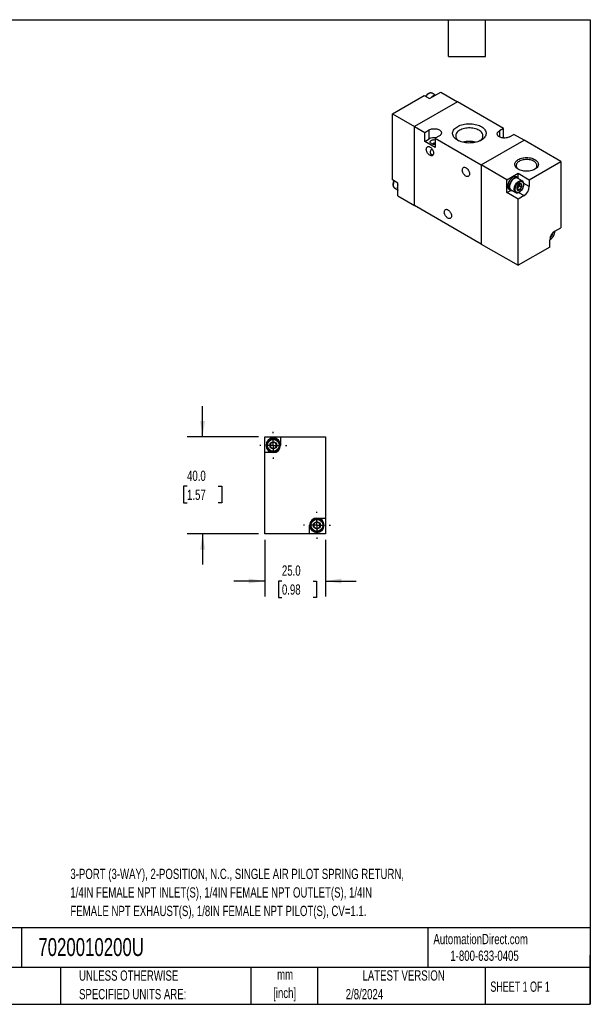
# Model space of a CAD drawing. Header units: millimetres. Extents: x 13 to 546, y 13 to 419.
# Tile 2 of 2: x 311 to 546, y 13 to 419. Entities that reach past the tile are written whole.
import ezdxf

# ---------------------------------------------------------------- set-up
doc = ezdxf.new("R2010")
doc.units = ezdxf.units.MM
doc.header["$LTSCALE"] = 2
doc.linetypes.add('CENTERX2', pattern=[20.32, 12.7, -2.54, 2.54, -2.54])
doc.layers.add('CENTER', color=40, linetype='CENTERX2')
doc.layers.add('DIMENSIONS', color=140, linetype='Continuous', lineweight=25)
doc.layers.add('TEXT', color=140, linetype='Continuous', lineweight=25)
doc.styles.add('SLDTEXTSTYLE0', font='TXT', dxfattribs={"width": 0.7})
doc.styles.add('SLDTEXTSTYLE1', font='TXT', dxfattribs={"width": 0.65})
doc.dimstyles.new('SLDDIMSTYLE4', dxfattribs={"dimtxt": 4.316016, "dimasz": 6.604, "dimexe": 0, "dimexo": 0.0625, "dimgap": 1.079004, "dimtad": 0, "dimtih": 1, "dimtoh": 1, "dimrnd": 1e-09, "dimzin": 4, "dimdsep": 46, "dimtxsty": 'SLDTEXTSTYLE0', "dimsah": 1, "dimcen": 0.09, "dimadec": 0, "dimazin": 1, "dimtfac": 1, "dimtmove": 0, "dimatfit": 0, "dimfxl": 0, "dimfrac": 2, "dimtolj": 1, "dimtzin": 12, "dimarcsym": 0})

# ---------------------------------------------------------------- blocks, each defined once
blk = doc.blocks.new('_D_7')
at = {"layer": 'DIMENSIONS'}
for p, q in [((411.83, 204.37), (411.83, 181.06)), ((436.83, 204.37), (436.83, 181.06)), ((411.83, 187.41), (399.13, 187.41)), ((418.9, 187.41), (417.45, 187.41)), ((417.45, 187.41), (417.45, 180.55)), ((431.73, 187.41), (433.18, 187.41)), ((433.18, 187.41), (433.18, 180.55)), ((436.83, 187.41), (449.53, 187.41)), ((417.45, 180.55), (418.9, 180.55)), ((433.18, 180.55), (431.73, 180.55))]:
    blk.add_line(p, q, dxfattribs=at)
for points in [[(411.83, 187.41), (405.23, 188.43), (405.23, 186.4)], [(436.83, 187.41), (443.44, 186.4), (443.44, 188.43)]]:
    blk.add_solid(points, dxfattribs=at)
at = {"layer": 'DIMENSIONS', "char_height": 4.233, "attachment_point": 1, "style": 'SLDTEXTSTYLE0'}
for s, insert in [('25.0', (418.9, 193.84)), ('0.98', (418.9, 186.01))]:
    blk.add_mtext(s, dxfattribs=dict(at, insert=insert))
blk = doc.blocks.new('_D_8')
at = {"layer": 'DIMENSIONS'}
for p, q in [((386.18, 246.91), (386.18, 259.61)), ((409.29, 246.91), (379.83, 246.91)), ((379.77, 226.54), (378.32, 226.54)), ((378.32, 226.54), (378.32, 219.69)), ((392.6, 226.54), (394.05, 226.54)), ((394.05, 226.54), (394.05, 219.69)), ((378.32, 219.69), (379.77, 219.69)), ((394.05, 219.69), (392.6, 219.69)), ((409.29, 206.91), (379.83, 206.91)), ((386.18, 206.91), (386.18, 194.21))]:
    blk.add_line(p, q, dxfattribs=at)
for points in [[(386.18, 246.91), (387.2, 253.52), (385.17, 253.52)], [(386.18, 206.91), (385.17, 200.31), (387.2, 200.31)]]:
    blk.add_solid(points, dxfattribs=at)
at = {"layer": 'DIMENSIONS', "char_height": 4.233, "attachment_point": 1, "style": 'SLDTEXTSTYLE0'}
for s, insert in [('40.0', (379.77, 232.97)), ('1.57', (379.77, 225.14))]:
    blk.add_mtext(s, dxfattribs=dict(at, insert=insert))
blk = doc.blocks.new('SW_CENTERMARKSYMBOL_3')
at = {"layer": 'CENTER', "color": 0}
for p, q in [((0, 5.08), (0, 5.54)), ((-5.08, 0), (-5.54, 0)), ((0, 0), (-2.54, 0)), ((0, 0), (0, 2.54)), ((0, 0), (0, -2.54)), ((0, 0), (2.54, 0)), ((5.08, 0), (5.54, 0)), ((0, -5.08), (0, -5.54))]:
    blk.add_line(p, q, dxfattribs=at)
blk = doc.blocks.new('SW_CENTERMARKSYMBOL_4')
at = {"layer": 'CENTER', "color": 0}
for p, q in [((0, 5.08), (0, 5.54)), ((-5.08, 0), (-5.54, 0)), ((0, 0), (-2.54, 0)), ((0, 0), (0, 2.54)), ((0, 0), (0, -2.54)), ((0, 0), (2.54, 0)), ((5.08, 0), (5.54, 0)), ((0, -5.08), (0, -5.54))]:
    blk.add_line(p, q, dxfattribs=at)

msp = doc.modelspace()

# ---------------------------------------------------------------- linework, layer by layer
for p, q in [((464.457, 380.309), (477.539, 387.86)), ((477.539, 387.86), (479.801, 386.554)), ((479.801, 386.554), (484.397, 389.207)), ((482.132, 387.975), (480.823, 388.731)), ((484.397, 389.207), (491.327, 385.207)), ((491.327, 385.207), (473.649, 375.002)), ((510.348, 374.226), (491.327, 385.207)), ((464.457, 352.954), (464.457, 380.309)), ((464.457, 380.309), (473.649, 375.002)), ((473.649, 375.002), (477.821, 372.594)), ((473.649, 342.34), (473.649, 375.002)), ((510.348, 374.226), (508.581, 373.206)), ((510.348, 370.47), (510.348, 374.226)), ((477.821, 372.594), (479.589, 373.614)), ((477.821, 368.837), (477.821, 372.594)), ((477.821, 368.837), (479.589, 369.858)), ((479.589, 369.858), (479.589, 373.614)), ((483.832, 371.165), (482.064, 370.144)), ((482.064, 370.144), (501.085, 359.164)), ((482.064, 370.144), (482.064, 366.388)), ((508.581, 373.206), (508.581, 370.757)), ((510.04, 370.292), (510.348, 370.47)), ((510.731, 370.249), (510.348, 370.47)), ((512.823, 370.757), (514.591, 371.777)), ((518.763, 369.369), (514.591, 371.777)), ((482.064, 366.388), (477.821, 368.837)), ((501.085, 359.164), (518.763, 369.369)), ((533.966, 360.592), (518.763, 369.369)), ((501.085, 359.164), (501.085, 326.502)), ((511.692, 353.041), (501.085, 359.164)), ((520.884, 353.041), (533.966, 360.592)), ((533.966, 360.592), (533.966, 333.238)), ((511.692, 353.041), (516.288, 355.694)), ((516.232, 353.883), (515.667, 354.209)), ((518.016, 352.564), (516.107, 353.666)), ((516.288, 355.694), (520.884, 353.041)), ((516.288, 353.848), (516.288, 355.694)), ((466.72, 351.648), (464.457, 352.954)), ((465.345, 349.674), (466.655, 348.918)), ((466.72, 346.341), (466.72, 351.648)), ((511.692, 347.733), (511.692, 353.041)), ((516.376, 349.962), (515.934, 349.412)), ((516.818, 350.512), (516.376, 349.962)), ((516.818, 351.101), (516.811, 351.227)), ((516.818, 351.22), (516.818, 351.101)), ((516.818, 351.101), (516.818, 350.512)), ((516.818, 350.512), (517.729, 349.986)), ((517.99, 352.579), (518.016, 352.564)), ((520.884, 350.183), (518.653, 351.47)), ((520.884, 353.041), (520.884, 350.183)), ((466.72, 346.341), (473.649, 342.34)), ((511.692, 347.733), (513.29, 348.656)), ((516.288, 345.08), (511.692, 347.733)), ((512.667, 349.013), (513.232, 348.687)), ((513.357, 348.903), (515.267, 347.801)), ((515.934, 349.412), (515.895, 349.416)), ((515.934, 349.412), (516.845, 348.886)), ((518.763, 346.508), (516.288, 345.08)), ((516.534, 347.795), (518.763, 346.508)), ((501.085, 326.502), (473.649, 342.34)), ((516.288, 317.726), (516.288, 345.08)), ((529.57, 329.29), (529.573, 329.288)), ((530.189, 330.543), (530.457, 330.388)), ((531.296, 331.679), (531.314, 331.462)), ((531.491, 331.809), (533.966, 333.238)), ((501.085, 326.502), (516.288, 317.726)), ((529.369, 325.277), (516.288, 317.726)), ((529.369, 325.277), (529.369, 328.135)), ((411.834, 240.415), (411.834, 246.915)), ((411.834, 246.915), (418.334, 246.915)), ((418.334, 246.915), (418.334, 243.415)), ((418.334, 246.915), (436.834, 246.915)), ((436.834, 246.915), (436.834, 213.415)), ((415.334, 240.415), (411.834, 240.415)), ((411.834, 206.915), (411.834, 240.415)), ((433.334, 213.415), (436.834, 213.415)), ((436.834, 213.415), (436.834, 206.915)), ((430.334, 206.915), (430.334, 210.415)), ((430.334, 206.915), (411.834, 206.915)), ((436.834, 206.915), (430.334, 206.915))]:
    msp.add_line(p, q)
at = {"flags": 128}
for points in [[(480.823, 388.731), (480.66, 388.805), (480.42, 388.855), (480.158, 388.85), (479.88, 388.788), (479.593, 388.673), (479.302, 388.505), (479.015, 388.289), (478.737, 388.03), (478.475, 387.733), (478.261, 387.443)], [(479.589, 373.614), (479.913, 373.776), (480.273, 373.909), (480.662, 374.012), (481.073, 374.082), (481.496, 374.117), (481.924, 374.117), (482.348, 374.082), (482.759, 374.012), (483.148, 373.909), (483.508, 373.776), (483.832, 373.614), (484.112, 373.427), (484.343, 373.219), (484.521, 372.995), (484.642, 372.758), (484.703, 372.513), (484.703, 372.266), (484.642, 372.021), (484.521, 371.784), (484.343, 371.559), (484.112, 371.352), (483.832, 371.165)], [(491.327, 369.369), (490.892, 369.645), (490.503, 369.943), (490.164, 370.261), (489.879, 370.596), (489.649, 370.946), (489.477, 371.305), (489.363, 371.673), (489.31, 372.045), (489.318, 372.419), (489.386, 372.79), (489.514, 373.156), (489.701, 373.513), (489.945, 373.859), (490.244, 374.19), (490.596, 374.504), (490.996, 374.797), (491.443, 375.067), (491.931, 375.312), (492.457, 375.529), (493.016, 375.717), (493.603, 375.874), (494.213, 375.999), (494.84, 376.09), (495.48, 376.146), (496.125, 376.168), (496.772, 376.155), (497.413, 376.107), (498.044, 376.025), (498.659, 375.908), (499.252, 375.76), (499.818, 375.579), (500.353, 375.369), (500.851, 375.131), (501.309, 374.867), (501.721, 374.579), (502.085, 374.271), (502.398, 373.944), (502.656, 373.601), (502.857, 373.246), (503, 372.882), (503.083, 372.512), (503.106, 372.139), (503.068, 371.766), (502.97, 371.397), (502.812, 371.035), (502.596, 370.683), (502.324, 370.344), (501.999, 370.021), (501.622, 369.717), (501.198, 369.435), (500.73, 369.178), (500.223, 368.946), (499.679, 368.743), (499.106, 368.571), (498.507, 368.43), (497.888, 368.322), (497.254, 368.248), (496.61, 368.209), (495.964, 368.204), (495.319, 368.235), (494.682, 368.3), (494.059, 368.4), (493.454, 368.533), (492.874, 368.697), (492.322, 368.893), (491.805, 369.117), (491.327, 369.369)], [(500.596, 369.112), (500.937, 369.384), (501.232, 369.679), (501.472, 369.99), (501.655, 370.314), (501.777, 370.648), (501.839, 370.987), (501.839, 371.327), (501.777, 371.666), (501.655, 372), (501.472, 372.324), (501.232, 372.635), (500.937, 372.931), (500.59, 373.206), (500.195, 373.46), (499.756, 373.688), (499.278, 373.888), (498.767, 374.058), (498.228, 374.197), (497.666, 374.302), (497.089, 374.373), (496.501, 374.409), (495.911, 374.409), (495.324, 374.373), (494.746, 374.302), (494.185, 374.197), (493.645, 374.058), (493.134, 373.888), (492.656, 373.688), (492.218, 373.46), (491.823, 373.206), (491.475, 372.931), (491.18, 372.635), (490.94, 372.324), (490.758, 372), (490.635, 371.666), (490.573, 371.327), (490.573, 370.987), (490.635, 370.648), (490.758, 370.314), (490.94, 369.99), (491.18, 369.679), (491.475, 369.384), (491.817, 369.112)], [(512.823, 370.757), (512.5, 370.595), (512.14, 370.461), (511.75, 370.359), (511.34, 370.289), (510.916, 370.254), (510.488, 370.254), (510.064, 370.289), (509.653, 370.359), (509.264, 370.461), (508.904, 370.595), (508.581, 370.757), (508.3, 370.943), (508.069, 371.151), (507.891, 371.376), (507.77, 371.613), (507.709, 371.858), (507.709, 372.105), (507.77, 372.349), (507.891, 372.586), (508.069, 372.811), (508.3, 373.019), (508.581, 373.206)], [(479.943, 363.122), (479.692, 363.291), (479.448, 363.505), (479.219, 363.758), (479.01, 364.041), (478.828, 364.347), (478.678, 364.667), (478.565, 364.993), (478.491, 365.313), (478.459, 365.62), (478.47, 365.905), (478.523, 366.158), (478.617, 366.374), (478.749, 366.545), (478.915, 366.668), (479.111, 366.737), (479.331, 366.752), (479.569, 366.712), (479.817, 366.618), (480.069, 366.472), (480.317, 366.28), (480.554, 366.046), (480.774, 365.777), (480.97, 365.481), (481.137, 365.167), (481.269, 364.843), (481.363, 364.519), (481.416, 364.204), (481.426, 363.907), (481.394, 363.637), (481.321, 363.402), (481.207, 363.208), (481.057, 363.06), (480.876, 362.964), (480.667, 362.922), (480.437, 362.934), (480.194, 363.002), (479.943, 363.122)], [(480.544, 367.96), (480.339, 368.104), (480.186, 368.269), (480.092, 368.447), (480.06, 368.633), (480.092, 368.819), (480.186, 368.998), (480.339, 369.163), (480.544, 369.307), (480.794, 369.425), (481.079, 369.513), (481.389, 369.568), (481.71, 369.586), (482.032, 369.568), (482.064, 369.564)], [(516.384, 357.382), (516.021, 357.617), (515.705, 357.874), (515.441, 358.149), (515.232, 358.44), (515.081, 358.743), (514.99, 359.053), (514.96, 359.368), (514.99, 359.682), (515.081, 359.993), (515.232, 360.295), (515.441, 360.586), (515.705, 360.862), (516.021, 361.118), (516.384, 361.353), (516.791, 361.563), (517.236, 361.745), (517.713, 361.898), (518.217, 362.018), (518.741, 362.105), (519.279, 362.158), (519.824, 362.176), (520.368, 362.158), (520.906, 362.105), (521.43, 362.018), (521.934, 361.898), (522.411, 361.745), (522.856, 361.563), (523.263, 361.353), (523.626, 361.118), (523.942, 360.862), (524.206, 360.586), (524.415, 360.295), (524.566, 359.993), (524.657, 359.682), (524.688, 359.368), (524.657, 359.053), (524.566, 358.743), (524.415, 358.44), (524.206, 358.149), (523.942, 357.874), (523.626, 357.617), (523.263, 357.382), (522.856, 357.172), (522.411, 356.99), (521.934, 356.838), (521.43, 356.717), (520.906, 356.63), (520.368, 356.577), (519.824, 356.56), (519.279, 356.577), (518.741, 356.63), (518.217, 356.717), (517.713, 356.838), (517.236, 356.99), (516.791, 357.172), (516.384, 357.382)], [(494.792, 354.55), (494.541, 354.719), (494.297, 354.933), (494.068, 355.185), (493.859, 355.469), (493.677, 355.775), (493.527, 356.095), (493.414, 356.42), (493.34, 356.741), (493.308, 357.048), (493.319, 357.332), (493.372, 357.586), (493.466, 357.802), (493.598, 357.973), (493.764, 358.095), (493.96, 358.165), (494.18, 358.18), (494.418, 358.14), (494.666, 358.046), (494.918, 357.9), (495.166, 357.708), (495.404, 357.474), (495.623, 357.205), (495.819, 356.909), (495.986, 356.595), (496.118, 356.271), (496.212, 355.947), (496.265, 355.632), (496.276, 355.335), (496.244, 355.065), (496.17, 354.83), (496.056, 354.635), (495.907, 354.488), (495.725, 354.392), (495.516, 354.349), (495.287, 354.362), (495.043, 354.429), (494.792, 354.55)], [(523.045, 357.264), (523.109, 357.307), (523.411, 357.543), (523.662, 357.797), (523.86, 358.067), (524.001, 358.348), (524.083, 358.637), (524.106, 358.93), (524.068, 359.222), (523.971, 359.51), (523.816, 359.788), (523.605, 360.055), (523.34, 360.305), (523.026, 360.535), (522.667, 360.742), (522.269, 360.923), (521.836, 361.076), (521.374, 361.198), (520.891, 361.288), (520.393, 361.344), (519.887, 361.366), (519.38, 361.353), (518.879, 361.305), (518.392, 361.224), (517.924, 361.109), (517.484, 360.964), (517.076, 360.79), (516.707, 360.589), (516.381, 360.364), (516.104, 360.119), (515.879, 359.856), (515.709, 359.58), (515.597, 359.295), (515.545, 359.003), (515.552, 358.71), (515.62, 358.42), (515.746, 358.136), (515.93, 357.863), (516.168, 357.605), (516.458, 357.364), (516.602, 357.264)], [(515.667, 354.209), (515.556, 354.265), (515.314, 354.334), (515.048, 354.348), (514.764, 354.307), (514.469, 354.21), (514.167, 354.061), (513.865, 353.862), (513.569, 353.617), (513.285, 353.331), (513.02, 353.01), (512.777, 352.661), (512.563, 352.29), (512.382, 351.906), (512.237, 351.515), (512.131, 351.126), (512.067, 350.748), (512.045, 350.387), (512.067, 350.051), (512.131, 349.746), (512.237, 349.48), (512.382, 349.257), (512.563, 349.082), (512.667, 349.013)], [(516.707, 353.32), (516.662, 353.416), (516.517, 353.639), (516.336, 353.814), (516.122, 353.938), (515.879, 354.008), (515.614, 354.022), (515.33, 353.98), (515.034, 353.884), (514.732, 353.734), (514.43, 353.535), (514.135, 353.29), (513.851, 353.004), (513.585, 352.683), (513.343, 352.334), (513.129, 351.963), (512.948, 351.579), (512.803, 351.188), (512.697, 350.8), (512.633, 350.421), (512.611, 350.06), (512.633, 349.724), (512.697, 349.42), (512.803, 349.153), (512.948, 348.93), (513.129, 348.755), (513.343, 348.632), (513.585, 348.562), (513.851, 348.548), (513.957, 348.557)], [(516.107, 353.666), (515.945, 353.74), (515.705, 353.791), (515.443, 353.785), (515.165, 353.724), (514.878, 353.608), (514.587, 353.44), (514.3, 353.224), (514.022, 352.965), (513.76, 352.668), (513.52, 352.34), (513.307, 351.989), (513.126, 351.622), (512.98, 351.248), (512.874, 350.874), (512.81, 350.509), (512.788, 350.162), (512.81, 349.84), (512.874, 349.55), (512.98, 349.299), (513.126, 349.092), (513.307, 348.935), (513.357, 348.903)], [(465.179, 352.537), (465.113, 352.393), (464.968, 352.019), (464.862, 351.645), (464.797, 351.281), (464.775, 350.933), (464.797, 350.611), (464.862, 350.321), (464.968, 350.07), (465.113, 349.864), (465.294, 349.706), (465.345, 349.674)], [(515.262, 347.804), (515.216, 347.832), (515.035, 347.99), (514.89, 348.197), (514.783, 348.448), (514.719, 348.738), (514.697, 349.06), (514.719, 349.407), (514.783, 349.772), (514.89, 350.146), (515.035, 350.52), (515.216, 350.887), (515.429, 351.238), (515.669, 351.566), (515.931, 351.863), (516.209, 352.122), (516.496, 352.338), (516.787, 352.506), (517.074, 352.622), (517.352, 352.683), (517.614, 352.689), (517.854, 352.638), (517.99, 352.579)], [(516.854, 348.865), (517.062, 349.01), (517.262, 349.197), (517.445, 349.421), (517.604, 349.67), (517.732, 349.935), (517.824, 350.205), (517.877, 350.47), (517.887, 350.717), (517.856, 350.938), (517.783, 351.123), (517.672, 351.264), (517.528, 351.356), (517.356, 351.395), (517.164, 351.379), (516.958, 351.31), (516.749, 351.189), (516.544, 351.022), (516.351, 350.815), (516.18, 350.578), (516.035, 350.319), (515.924, 350.05), (515.852, 349.781), (515.82, 349.524), (515.831, 349.289), (515.883, 349.085), (515.975, 348.921), (516.104, 348.804), (516.262, 348.738), (516.446, 348.726), (516.645, 348.769), (516.854, 348.865)], [(487.367, 337.197), (487.116, 337.367), (486.873, 337.581), (486.643, 337.833), (486.434, 338.116), (486.253, 338.423), (486.103, 338.743), (485.989, 339.068), (485.916, 339.389), (485.884, 339.696), (485.894, 339.98), (485.947, 340.234), (486.041, 340.45), (486.173, 340.621), (486.34, 340.743), (486.536, 340.813), (486.756, 340.828), (486.993, 340.787), (487.241, 340.693), (487.493, 340.548), (487.741, 340.355), (487.979, 340.122), (488.199, 339.853), (488.395, 339.557), (488.561, 339.243), (488.693, 338.919), (488.787, 338.595), (488.84, 338.28), (488.851, 337.983), (488.819, 337.713), (488.745, 337.477), (488.632, 337.283), (488.482, 337.136), (488.3, 337.039), (488.092, 336.997), (487.862, 337.01), (487.618, 337.077), (487.367, 337.197)]]:
    msp.add_lwpolyline(points, dxfattribs=at)
for centre, radius in [((415.334, 243.415), 2.75), ((415.334, 243.415), 1.464), ((433.334, 210.415), 2.75), ((433.334, 210.415), 1.464)]:
    msp.add_circle(centre, radius)
for centre, radius, start, end in [((483.343, 384.401), 3.848, 121.06652, 139.13817), ((482.365, 386.094), 1.893, 92.52999, 122.17047), ((481.705, 365.751), 4.619, 81.68954, 117.25962), ((481.705, 370.205), 2.528, 242.65338, 278.16654), ((496.206, 359.943), 8.933, 73.15455, 106.84545), ((469.266, 349.852), 2.761, 157.24635, 202.75365), ((515.137, 350.919), 1.566, 298.58373, 322.34363), ((514.902, 351.189), 1.919, 320.22793, 357.36071), ((516.296, 350.382), 4.592, 302.48713, 357.51287), ((533.957, 327.936), 4.592, 122.48713, 177.51287), ((528.407, 331.14), 2.21, 301.38656, 358.61882), ((415.334, 243.415), 3, 0, 270), ((415.334, 243.415), 1.25, 120, 180), ((415.334, 243.415), 1.25, 60, 120), ((415.334, 243.415), 1.25, 0, 60), ((415.334, 243.415), 1.25, 180, 240), ((415.334, 243.415), 1.25, 240, 300), ((415.334, 243.415), 3, 270, 360), ((415.334, 243.415), 1.25, 300, 0), ((433.334, 210.415), 3, 90, 180), ((433.334, 210.415), 1.25, 120, 180), ((433.334, 210.415), 1.25, 60, 120), ((433.334, 210.415), 3, 270, 90), ((433.334, 210.415), 1.25, 0, 60), ((433.334, 210.415), 3, 180, 270), ((433.334, 210.415), 1.25, 180, 240), ((433.334, 210.415), 1.25, 240, 300), ((433.334, 210.415), 1.25, 300, 0)]:
    msp.add_arc(centre, radius, start, end)
for points, knots in [([(480.839, 388.719), (480.833, 388.723), (480.761, 388.776), (480.6, 388.835), (480.363, 388.887), (480.113, 388.889), (479.855, 388.847), (479.594, 388.762), (479.336, 388.638), (479.085, 388.48), (478.847, 388.294), (478.624, 388.086), (478.434, 387.878), (478.277, 387.684), (478.193, 387.564), (478.152, 387.506)], [0, 0, 0, 0, 0.0080602, 0.0992859, 0.1864544, 0.275213, 0.3652647, 0.455667, 0.5455117, 0.6340373, 0.720589, 0.8036289, 0.885736, 0.9451609, 1, 1, 1, 1]), ([(480.913, 367.814), (480.981, 367.856), (481.137, 367.953), (481.402, 368.102), (481.694, 368.233), (481.919, 368.316), (482.041, 368.333), (482.064, 368.336)], [0, 0, 0, 0, 0.1879138, 0.435263, 0.689594, 0.9407826, 1, 1, 1, 1]), ([(480.902, 365.561), (480.809, 365.552), (480.611, 365.534), (480.345, 365.338), (480.172, 365.046), (480.081, 364.733), (480.052, 364.445), (480.076, 364.157), (480.17, 363.852), (480.333, 363.61), (480.491, 363.504), (480.544, 363.469)], [0, 0, 0, 0, 0.1056529, 0.22483677, 0.3657941, 0.46692972, 0.57092001, 0.67362549, 0.77987347, 0.926752, 1, 1, 1, 1]), ([(480.544, 363.469), (480.666, 363.416), (480.893, 363.318), (481.163, 363.352), (481.288, 363.368)], [0, 0, 0, 0, 0.5378097, 1, 1, 1, 1]), ([(465.071, 352.6), (465.066, 352.589), (465.036, 352.532), (464.977, 352.393), (464.894, 352.183), (464.814, 351.933), (464.75, 351.673), (464.706, 351.406), (464.684, 351.14), (464.689, 350.88), (464.721, 350.629), (464.781, 350.392), (464.873, 350.173), (464.996, 349.974), (465.155, 349.807), (465.278, 349.703), (465.353, 349.671), (465.356, 349.669)], [0, 0, 0, 0, 0.0092563, 0.0501528, 0.1176574, 0.1871557, 0.2611303, 0.3376827, 0.4161267, 0.4959674, 0.5769197, 0.6587108, 0.7412112, 0.8244596, 0.9089252, 0.9958236, 1, 1, 1, 1]), ([(515.121, 349.06), (515.121, 350.164), (515.898, 351.509), (517.81, 352.613), (518.586, 352.164), (518.586, 351.06)], [0, 0, 0, 0, 0.5, 0.5, 1, 1, 1, 1]), ([(518.586, 351.06), (518.586, 349.956), (517.81, 348.612), (515.898, 347.508), (515.121, 347.956), (515.121, 349.06)], [0, 0, 0, 0, 0.5, 0.5, 1, 1, 1, 1]), ([(515.961, 350.144), (515.913, 349.979), (515.883, 349.801), (515.883, 349.399), (515.913, 349.186), (515.961, 348.965)], [0, 0, 0, 0, 0.5, 0.5, 1, 1, 1, 1]), ([(516.845, 351.244), (516.653, 351.092), (516.476, 350.927), (516.175, 350.553), (516.058, 350.352), (515.961, 350.144)], [0, 0, 0, 0, 0.5, 0.5, 1, 1, 1, 1]), ([(517.729, 351.165), (517.537, 351.205), (517.36, 351.236), (517.059, 351.263), (516.942, 351.258), (516.845, 351.244)], [0, 0, 0, 0, 0.5, 0.5, 1, 1, 1, 1]), ([(516.845, 348.886), (516.942, 349.094), (517.057, 349.294), (517.358, 349.668), (517.537, 349.834), (517.729, 349.986)], [0, 0, 0, 0, 0.5, 0.5, 1, 1, 1, 1]), ([(517.729, 349.986), (517.681, 350.206), (517.65, 350.42), (517.65, 350.822), (517.681, 351), (517.729, 351.165)], [0, 0, 0, 0, 0.5, 0.5, 1, 1, 1, 1]), ([(518.126, 349.325), (518.189, 349.44), (518.277, 349.6), (518.385, 349.845), (518.467, 350.055), (518.547, 350.306), (518.611, 350.566), (518.656, 350.832), (518.677, 351.098), (518.672, 351.359), (518.641, 351.61), (518.58, 351.847), (518.489, 352.066), (518.366, 352.264), (518.207, 352.432), (518.077, 352.54), (517.994, 352.575), (517.982, 352.579)], [0, 0, 0, 0, 0.0914153, 0.1285776, 0.1899186, 0.2530712, 0.3202913, 0.389854, 0.4611354, 0.5336861, 0.6072469, 0.6815698, 0.7565373, 0.8321845, 0.9089378, 0.9879017, 1, 1, 1, 1]), ([(515.262, 347.805), (515.264, 347.803), (515.332, 347.753), (515.489, 347.698), (515.727, 347.645), (515.977, 347.643), (516.234, 347.685), (516.495, 347.77), (516.753, 347.894), (517.004, 348.052), (517.242, 348.238), (517.466, 348.447), (517.655, 348.654), (517.814, 348.852), (517.969, 349.066), (518.068, 349.228), (518.126, 349.325)], [0, 0, 0, 0, 0.0025327, 0.0865369, 0.1668051, 0.2485374, 0.3314605, 0.4147065, 0.4974391, 0.5789568, 0.658657, 0.7351233, 0.8107307, 0.8654515, 0.9193698, 1, 1, 1, 1]), ([(515.961, 348.965), (516.058, 348.98), (516.173, 348.985), (516.474, 348.958), (516.653, 348.927), (516.845, 348.886)], [0, 0, 0, 0, 0.5, 0.5, 1, 1, 1, 1]), ([(529.383, 328.256), (529.416, 328.271), (529.534, 328.325), (529.732, 328.456), (529.97, 328.64), (530.194, 328.848), (530.383, 329.055), (530.542, 329.254), (530.697, 329.468), (530.796, 329.63), (530.854, 329.727)], [0, 0, 0, 0, 0.0590079, 0.2116412, 0.3608713, 0.5040465, 0.6456134, 0.7480723, 0.8490285, 1, 1, 1, 1]), ([(531.314, 331.462), (531.308, 331.333), (531.297, 331.075), (531.198, 330.645), (531.041, 330.198), (530.815, 329.75), (530.586, 329.401), (530.382, 329.146), (530.175, 328.918), (529.908, 328.675), (529.628, 328.475), (529.458, 328.402), (529.397, 328.375)], [0, 0, 0, 0, 0.1122902, 0.2246442, 0.3462541, 0.4679945, 0.5896045, 0.6502159, 0.7115042, 0.8237623, 0.9361495, 1, 1, 1, 1]), ([(529.573, 329.288), (529.67, 329.496), (529.785, 329.695), (530.086, 330.07), (530.265, 330.236), (530.457, 330.388)], [0, 0, 0, 0, 0.5, 0.5, 1, 1, 1, 1]), ([(530.457, 330.388), (530.433, 330.497), (530.403, 330.637), (530.396, 330.767), (530.394, 330.796)], [0, 0, 0, 0, 0.7801639, 1, 1, 1, 1]), ([(530.854, 329.727), (530.917, 329.841), (531.005, 330.002), (531.113, 330.247), (531.195, 330.457), (531.275, 330.708), (531.339, 330.968), (531.383, 331.234), (531.406, 331.497), (531.399, 331.664), (531.396, 331.746)], [0, 0, 0, 0, 0.1722807, 0.24231658, 0.35791939, 0.4769364, 0.60361905, 0.73471642, 0.86905295, 1, 1, 1, 1]), ([(412.884, 243.415), (412.884, 244.767), (413.982, 245.865), (416.686, 245.865), (417.784, 244.767), (417.784, 243.415)], [0, 0, 0, 0, 0.5, 0.5, 1, 1, 1, 1]), ([(415.334, 244.858), (415.13, 244.741), (414.923, 244.621), (414.498, 244.375), (414.289, 244.255), (414.084, 244.137)], [0, 0, 0, 0, 0.5, 0.5, 1, 1, 1, 1]), ([(414.084, 244.137), (414.084, 243.901), (414.084, 243.661), (414.084, 243.169), (414.084, 242.929), (414.084, 242.693)], [0, 0, 0, 0, 0.5, 0.5, 1, 1, 1, 1]), ([(416.584, 244.137), (416.38, 244.255), (416.173, 244.374), (415.748, 244.62), (415.539, 244.74), (415.334, 244.858)], [0, 0, 0, 0, 0.5, 0.5, 1, 1, 1, 1]), ([(416.584, 242.693), (416.584, 242.929), (416.584, 243.169), (416.584, 243.661), (416.584, 243.901), (416.584, 244.137)], [0, 0, 0, 0, 0.5, 0.5, 1, 1, 1, 1]), ([(417.784, 243.415), (417.784, 242.063), (416.686, 240.965), (413.982, 240.965), (412.884, 242.063), (412.884, 243.415)], [0, 0, 0, 0, 0.5, 0.5, 1, 1, 1, 1]), ([(414.084, 242.693), (414.288, 242.575), (414.495, 242.456), (414.921, 242.21), (415.13, 242.09), (415.334, 241.972)], [0, 0, 0, 0, 0.5, 0.5, 1, 1, 1, 1]), ([(415.334, 241.972), (415.538, 242.089), (415.745, 242.209), (416.171, 242.454), (416.38, 242.575), (416.584, 242.693)], [0, 0, 0, 0, 0.5, 0.5, 1, 1, 1, 1]), ([(430.884, 210.415), (430.884, 211.767), (431.982, 212.865), (434.686, 212.865), (435.784, 211.767), (435.784, 210.415)], [0, 0, 0, 0, 0.5, 0.5, 1, 1, 1, 1]), ([(433.334, 211.858), (433.13, 211.741), (432.923, 211.621), (432.498, 211.375), (432.289, 211.255), (432.084, 211.137)], [0, 0, 0, 0, 0.5, 0.5, 1, 1, 1, 1]), ([(434.584, 211.137), (434.38, 211.255), (434.173, 211.374), (433.748, 211.62), (433.539, 211.74), (433.334, 211.858)], [0, 0, 0, 0, 0.5, 0.5, 1, 1, 1, 1]), ([(435.784, 210.415), (435.784, 209.063), (434.686, 207.965), (431.982, 207.965), (430.884, 209.063), (430.884, 210.415)], [0, 0, 0, 0, 0.5, 0.5, 1, 1, 1, 1]), ([(432.084, 211.137), (432.084, 210.901), (432.084, 210.661), (432.084, 210.169), (432.084, 209.929), (432.084, 209.693)], [0, 0, 0, 0, 0.5, 0.5, 1, 1, 1, 1]), ([(432.084, 209.693), (432.288, 209.575), (432.495, 209.456), (432.921, 209.21), (433.13, 209.09), (433.334, 208.972)], [0, 0, 0, 0, 0.5, 0.5, 1, 1, 1, 1]), ([(433.334, 208.972), (433.538, 209.089), (433.745, 209.209), (434.171, 209.454), (434.38, 209.575), (434.584, 209.693)], [0, 0, 0, 0, 0.5, 0.5, 1, 1, 1, 1]), ([(434.584, 209.693), (434.584, 209.929), (434.584, 210.169), (434.584, 210.661), (434.584, 210.901), (434.584, 211.137)], [0, 0, 0, 0, 0.5, 0.5, 1, 1, 1, 1])]:
    msp.add_open_spline(points, degree=3, knots=knots)
at = {"layer": 'TEXT'}
for p, q in [((12.7, 419.1), (546.1, 419.1)), ((487.68, 403.86), (487.68, 419.1)), ((502.92, 403.86), (502.92, 419.1)), ((546.1, 419.1), (546.1, 12.7)), ((487.68, 403.86), (502.92, 403.86)), ((546.1, 44.252), (12.7, 44.252)), ((311.518, 44.252), (311.518, 27.94)), ((479.151, 44.252), (479.151, 27.94)), ((546.1, 12.7), (546.1, 33.02)), ((546.1, 27.94), (12.7, 27.94)), ((327.56, 27.94), (327.56, 12.7)), ((406.049, 27.94), (406.049, 12.7)), ((433.624, 27.94), (433.624, 12.7)), ((502.697, 27.94), (502.697, 12.7)), ((12.7, 12.7), (546.1, 12.7))]:
    msp.add_line(p, q, dxfattribs=at)

# ---------------------------------------------------------------- block references
at = {"layer": 'CENTER'}
for name, p in [('SW_CENTERMARKSYMBOL_3', (415.334, 243.415)), ('SW_CENTERMARKSYMBOL_4', (433.334, 210.415))]:
    msp.add_blockref(name, p, dxfattribs=at)

# ---------------------------------------------------------------- texts
at = {"layer": 'TEXT'}
for s, insert, char_height, attachment_point, style in [('3-PORT (3-WAY), 2-POSITION, N.C., SINGLE AIR PILOT SPRING RETURN,', (331.646, 68.639), 4.23333, 1, 'SLDTEXTSTYLE0'), ('1/4IN FEMALE NPT INLET(S), 1/4IN FEMALE NPT OUTLET(S), 1/4IN', (331.646, 60.995), 4.23333, 1, 'SLDTEXTSTYLE0'), ('FEMALE NPT EXHAUST(S), 1/8IN FEMALE NPT PILOT(S), CV=1.1.', (331.646, 53.35), 4.23333, 1, 'SLDTEXTSTYLE0'), ('AutomationDirect.com', (481.39, 41.753), 4.23333, 1, 'SLDTEXTSTYLE0'), ('7020010200U', (318.415, 40.037), 7.40833, 1, 'SLDTEXTSTYLE0'), ('1-800-633-0405', (488.383, 34.874), 4.23333, 1, 'SLDTEXTSTYLE0'), ('UNLESS OTHERWISE', (335.216, 26.668), 4.23333, 1, 'SLDTEXTSTYLE0'), ('mm', (420.198, 27.149), 4.2333, 2, 'SLDTEXTSTYLE0'), ('LATEST VERSION', (469.104, 26.728), 4.23333, 2, 'SLDTEXTSTYLE0'), ('SHEET 1 OF 1', (504.883, 22.103), 4.23333, 1, 'SLDTEXTSTYLE1'), ('SPECIFIED UNITS ARE:', (335.216, 19.024), 4.23333, 1, 'SLDTEXTSTYLE0'), ('[inch]', (420.03, 19.505), 4.2333, 2, 'SLDTEXTSTYLE0'), ('2/8/2024', (445.226, 19.027), 4.2333, 1, 'SLDTEXTSTYLE0')]:
    msp.add_mtext(s, dxfattribs=dict(at, insert=insert, char_height=char_height, attachment_point=attachment_point, style=style))

# ---------------------------------------------------------------- dimensions: what is measured, and where the dimension line sits
at = {"layer": 'DIMENSIONS'}
dim = msp.add_linear_dim(base=(386.183, 246.915), p1=(411.834, 206.915), p2=(411.834, 246.915), angle=90, dimstyle='SLDDIMSTYLE4', dxfattribs=at)
dim.commit()
dim.dimension.update_dxf_attribs({"geometry": '_D_8', "text_midpoint": (386.183, 226.545), "dimtype": 160})
dim = msp.add_linear_dim(base=(411.834, 187.412), p1=(436.834, 206.915), p2=(411.834, 206.915), dimstyle='SLDDIMSTYLE4', dxfattribs=at)
dim.commit()
dim.dimension.update_dxf_attribs({"geometry": '_D_7', "text_midpoint": (425.316, 187.412), "dimtype": 160})

doc.saveas('drawing.dxf')
